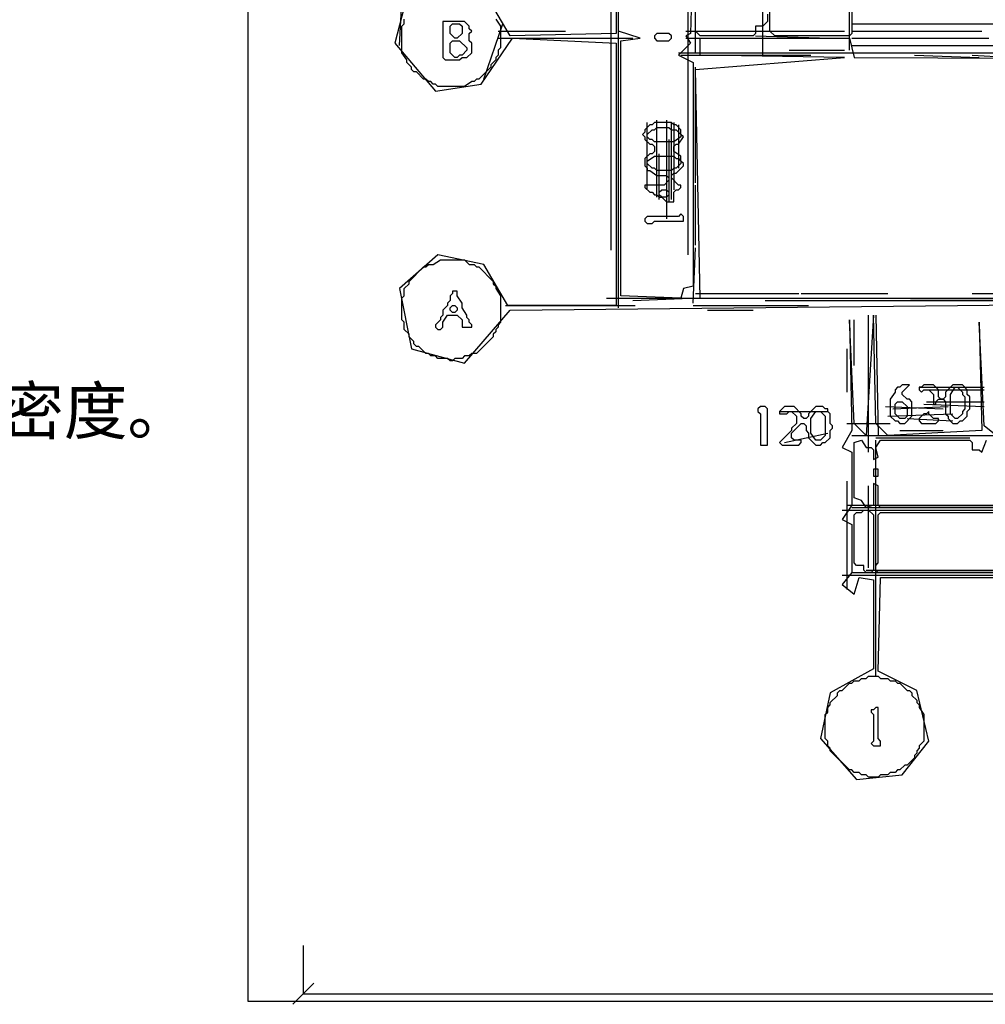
# Model space of a CAD drawing. Header units: millimetres. Extents: x -171 to 29168, y -21389 to 9617.
# Tile 46 of 60: x 9357 to 12568, y -195 to 3078. Entities that reach past the tile are written whole.
import ezdxf

# ---------------------------------------------------------------- set-up
doc = ezdxf.new("R2010")
doc.units = ezdxf.units.MM
for name, color, linetype in [('CALIBRATION_DIM', 1, 'Continuous'), ('REFERENCE_FRAME', 3, 'Continuous'), ('REFERENCE_TEXT', 2, 'Continuous'), ('TRACE_CONTOUR_FINE', 8, 'Continuous'), ('TRACE_CONTOUR_MAJOR', 7, 'Continuous'), ('TRACE_DARK_PIXELS', 250, 'Continuous'), ('TRACE_STRAIGHT_LINES', 4, 'Continuous')]:
    doc.layers.add(name, color=color, linetype=linetype)
doc.styles.add('CHINESE', font='simhei.ttf')

msp = doc.modelspace()

# ---------------------------------------------------------------- linework, layer by layer
at = {"layer": 'CALIBRATION_DIM'}
for p, q in [((10300, 0), (10300, -160)), ((10265, -195), (10335, -125)), ((10300, -160), (18700, -160))]:
    msp.add_line(p, q, dxfattribs=at)
at = {"layer": 'REFERENCE_FRAME'}
msp.add_lwpolyline([(10115.4, -184.6), (18884.6, -184.6), (18884.6, 9416.6), (10115.4, 9416.6)], close=True, dxfattribs=at)
at = {"layer": 'TRACE_CONTOUR_FINE'}
for points in [[(11484, 2504), (11492, 2512), (11508, 2512), (11516, 2504), (11516, 2496), (11508, 2488), (11492, 2488), (11484, 2496)], [(10788, 2120), (10796, 2128), (10804, 2128), (10812, 2120), (10812, 2112), (10804, 2104), (10796, 2104), (10788, 2112)], [(12196, 1584), (12196, 1560), (12212, 1560), (12212, 1584)]]:
    msp.add_lwpolyline(points, close=True, dxfattribs=at)
at = {"layer": 'TRACE_CONTOUR_MAJOR'}
for points in [[(11340, 5248), (11340, 3032), (10988, 3024), (10908, 3160)], [(11596, 3352), (11588, 3032), (11572, 3024), (11588, 3000), (11548, 2960), (11596, 2936), (11596, 2192), (11564, 2184), (11556, 2152), (11356, 2160), (11356, 3008), (11420, 3016), (11348, 3040), (11348, 5256)], [(11844, 3096), (11844, 3072), (11828, 3056), (11804, 3056), (11804, 3032), (11796, 3024), (11620, 3024), (11604, 3040), (11604, 5160)], [(10636, 3120), (10604, 3000), (10740, 2840), (10892, 2864), (10996, 3016), (11340, 3000), (11340, 2128), (10980, 2128), (10900, 2264), (10748, 2296), (10620, 2184), (10660, 1984), (10836, 1936), (10988, 2112), (14068, 2144), (11620, 2152), (11604, 2912), (12100, 2952), (11620, 2960), (11620, 3016), (12116, 3016), (12132, 2952), (14076, 2944)], [(10940, 3080), (10956, 3056), (10956, 2984), (10948, 2976), (10948, 2960), (10940, 2952), (10940, 2944), (10924, 2928), (10924, 2920), (10884, 2880), (10876, 2880), (10868, 2872), (10860, 2872), (10836, 2856), (10748, 2856), (10740, 2864), (10732, 2864), (10724, 2872), (10716, 2872), (10708, 2880), (10700, 2880), (10676, 2904), (10668, 2904), (10660, 2912), (10660, 2920), (10644, 2936), (10644, 2944), (10628, 2968), (10628, 3056), (10636, 3064), (10636, 3080)], [(12604, 1696), (12564, 1728), (12548, 2072), (12556, 1712), (12244, 1696), (12204, 1736), (12196, 2096), (12172, 1696), (12132, 1736), (12116, 2080), (12124, 1712), (12092, 1656), (12124, 1640), (12124, 1464), (12092, 1416), (12124, 1400), (12124, 1240), (12092, 1200), (12132, 1168), (12148, 1224), (12196, 1216), (12196, 920), (12052, 840), (12020, 688), (12140, 552), (12292, 568), (12380, 680), (12340, 848), (12212, 912), (12220, 1224), (13380, 1224)], [(12940, 1456), (12220, 1456), (12212, 1464), (12212, 1528), (12196, 1536), (12196, 1464), (12172, 1456), (12156, 1480), (12132, 1488), (12132, 1672), (12156, 1680), (12172, 1656), (12188, 1656), (12196, 1648), (12196, 1616), (12212, 1624), (12204, 1656), (12220, 1680), (12516, 1680), (12524, 1672), (12524, 1648), (12548, 1648), (12556, 1640), (12572, 1680)]]:
    msp.add_lwpolyline(points, dxfattribs=at)
for points in [[(12116, 5208), (12124, 5200), (12124, 4944), (12116, 4936), (12116, 4896), (12124, 4888), (12124, 3032), (12116, 3024), (11868, 3024), (11852, 3040), (11852, 5168), (11860, 5176), (11876, 5176), (11876, 5184), (11892, 5200), (12092, 5200), (12100, 5208)], [(10764, 3072), (10764, 2952), (10772, 2944), (10820, 2944), (10828, 2952), (10844, 2952), (10860, 2968), (10860, 3000), (10852, 3008), (10852, 3032), (10860, 3040), (10852, 3048), (10852, 3056), (10836, 3072)], [(10788, 3056), (10796, 3064), (10820, 3064), (10828, 3056), (10828, 3032), (10812, 3016), (10804, 3016), (10788, 3032)], [(11468, 3024), (11468, 3016), (11476, 3008), (11516, 3008), (11524, 3016), (11524, 3024), (11516, 3032), (11476, 3032)], [(10788, 3000), (10796, 3008), (10820, 3008), (10844, 2984), (10844, 2976), (10828, 2960), (10820, 2960), (10812, 2952), (10804, 2952), (10788, 2968)], [(11468, 2736), (11460, 2728), (11452, 2728), (11436, 2712), (11436, 2704), (11428, 2696), (11436, 2688), (11436, 2680), (11452, 2664), (11460, 2664), (11468, 2656), (11468, 2640), (11460, 2632), (11452, 2632), (11436, 2616), (11436, 2592), (11444, 2584), (11444, 2576), (11452, 2576), (11476, 2560), (11508, 2560), (11516, 2552), (11516, 2544), (11500, 2528), (11436, 2528), (11436, 2520), (11452, 2504), (11460, 2504), (11468, 2496), (11476, 2496), (11484, 2488), (11492, 2488), (11508, 2472), (11532, 2472), (11532, 2504), (11540, 2512), (11548, 2512), (11556, 2520), (11556, 2528), (11548, 2528), (11524, 2552), (11524, 2560), (11532, 2568), (11540, 2568), (11564, 2592), (11564, 2600), (11556, 2608), (11556, 2624), (11532, 2640), (11532, 2656), (11540, 2664), (11548, 2664), (11564, 2688), (11556, 2696), (11556, 2712), (11540, 2728), (11532, 2728), (11524, 2736)], [(11444, 2696), (11460, 2712), (11468, 2712), (11476, 2720), (11516, 2720), (11524, 2712), (11540, 2712), (11556, 2696), (11556, 2688), (11532, 2672), (11468, 2672), (11460, 2680), (11452, 2680), (11444, 2688)], [(11444, 2608), (11468, 2624), (11532, 2624), (11540, 2616), (11548, 2616), (11556, 2608), (11556, 2600), (11540, 2584), (11532, 2584), (11524, 2576), (11476, 2576), (11468, 2584), (11460, 2584), (11444, 2600)], [(11564, 2424), (11556, 2432), (11548, 2424), (11444, 2424), (11436, 2416), (11436, 2408), (11444, 2400), (11460, 2400), (11468, 2408), (11564, 2408)], [(10756, 2280), (10836, 2280), (10852, 2264), (10868, 2264), (10876, 2256), (10884, 2256), (10932, 2208), (10932, 2200), (10940, 2192), (10940, 2184), (10956, 2160), (10956, 2072), (10948, 2064), (10948, 2056), (10940, 2048), (10940, 2040), (10932, 2032), (10932, 2024), (10876, 1968), (10860, 1968), (10852, 1960), (10836, 1960), (10828, 1952), (10804, 1952), (10796, 1944), (10788, 1944), (10780, 1952), (10748, 1952), (10740, 1960), (10724, 1960), (10716, 1968), (10708, 1968), (10684, 1992), (10676, 1992), (10668, 2000), (10668, 2008), (10652, 2024), (10652, 2032), (10636, 2048), (10636, 2072), (10628, 2080), (10628, 2152), (10636, 2160), (10636, 2184), (10652, 2200), (10652, 2208), (10700, 2256), (10708, 2256), (10716, 2264), (10732, 2264)], [(10812, 2176), (10796, 2176), (10796, 2168), (10788, 2160), (10788, 2144), (10780, 2136), (10780, 2128), (10764, 2112), (10764, 2096), (10756, 2088), (10756, 2080), (10740, 2064), (10740, 2056), (10748, 2048), (10756, 2048), (10764, 2056), (10764, 2072), (10780, 2096), (10812, 2096), (10828, 2080), (10828, 2056), (10860, 2056), (10860, 2064), (10852, 2072), (10852, 2080), (10844, 2088), (10844, 2096), (10828, 2120), (10828, 2136), (10812, 2160)], [(12316, 1864), (12292, 1864), (12284, 1856), (12276, 1856), (12268, 1848), (12268, 1840), (12252, 1816), (12252, 1760), (12268, 1744), (12276, 1744), (12284, 1736), (12300, 1736), (12324, 1760), (12324, 1808), (12316, 1816), (12308, 1816), (12292, 1832), (12292, 1840)], [(12348, 1856), (12348, 1848), (12356, 1840), (12364, 1848), (12380, 1848), (12396, 1832), (12396, 1800), (12404, 1800), (12404, 1808), (12412, 1816), (12428, 1816), (12436, 1808), (12436, 1768), (12444, 1760), (12444, 1752), (12460, 1736), (12476, 1736), (12484, 1744), (12492, 1744), (12508, 1760), (12508, 1776), (12516, 1784), (12516, 1824), (12508, 1832), (12508, 1848), (12492, 1864), (12460, 1864), (12436, 1840), (12436, 1824), (12428, 1816), (12420, 1816), (12412, 1824), (12412, 1848), (12396, 1864), (12364, 1864), (12356, 1856)], [(12468, 1856), (12476, 1856), (12492, 1840), (12492, 1832), (12500, 1824), (12500, 1784), (12492, 1776), (12492, 1768), (12476, 1752), (12468, 1752), (12452, 1768), (12452, 1832)], [(12276, 1808), (12292, 1808), (12308, 1792), (12308, 1760), (12300, 1752), (12284, 1752), (12268, 1768), (12268, 1800)], [(11820, 1792), (11812, 1784), (11812, 1776), (11820, 1768), (11820, 1664), (11844, 1664), (11844, 1784), (11836, 1792)], [(11884, 1776), (11884, 1768), (11908, 1768), (11916, 1776), (11924, 1776), (11940, 1760), (11940, 1736), (11924, 1720), (11924, 1712), (11884, 1672), (11892, 1664), (11948, 1664), (11956, 1672), (11956, 1680), (11932, 1680), (11924, 1688), (11924, 1704), (11956, 1736), (11964, 1736), (11972, 1728), (11972, 1712), (11980, 1704), (11980, 1688), (12004, 1664), (12020, 1664), (12028, 1672), (12036, 1672), (12052, 1688), (12052, 1712), (12060, 1720), (12060, 1728), (12052, 1736), (12052, 1768), (12044, 1776), (12044, 1784), (12036, 1784), (12028, 1792), (12004, 1792), (11980, 1768), (11980, 1760), (11972, 1752), (11964, 1752), (11956, 1760), (11956, 1768), (11932, 1792), (11900, 1792)], [(12004, 1776), (12020, 1776), (12036, 1760), (12036, 1696), (12020, 1680), (12004, 1680), (11988, 1704), (11988, 1752)], [(12412, 1752), (12396, 1752), (12380, 1768), (12380, 1776), (12372, 1768), (12364, 1768), (12348, 1752), (12348, 1744), (12356, 1736), (12404, 1736), (12412, 1744)], [(12164, 1448), (12180, 1448), (12196, 1432), (12196, 1248), (12188, 1240), (12172, 1240), (12164, 1248), (12164, 1264), (12140, 1264), (12132, 1272), (12132, 1432), (12140, 1440), (12156, 1440)], [(12212, 1432), (12220, 1440), (13380, 1440), (13388, 1432), (13388, 1384), (13380, 1376), (13380, 1304), (13388, 1296), (13388, 1248), (13380, 1240), (12212, 1240), (12204, 1248), (12204, 1264), (12212, 1272)], [(12180, 896), (12212, 896), (12220, 888), (12244, 888), (12252, 880), (12268, 880), (12276, 872), (12284, 872), (12308, 848), (12316, 848), (12324, 840), (12324, 832), (12340, 816), (12340, 808), (12348, 800), (12348, 792), (12364, 768), (12364, 680), (12348, 664), (12348, 656), (12340, 648), (12340, 640), (12332, 632), (12332, 624), (12308, 600), (12300, 600), (12284, 584), (12276, 584), (12268, 576), (12252, 576), (12244, 568), (12220, 568), (12212, 560), (12180, 560), (12172, 568), (12156, 568), (12148, 576), (12132, 576), (12124, 584), (12116, 584), (12052, 648), (12052, 656), (12044, 664), (12044, 680), (12036, 688), (12036, 768), (12044, 776), (12044, 792), (12052, 800), (12052, 808), (12076, 832), (12076, 840), (12084, 848), (12092, 848), (12116, 872), (12124, 872), (12132, 880), (12148, 880), (12156, 888), (12172, 888)], [(12204, 792), (12196, 784), (12188, 784), (12188, 776), (12196, 768), (12196, 680), (12188, 672), (12196, 664), (12220, 664), (12220, 680), (12212, 688), (12212, 792)]]:
    msp.add_lwpolyline(points, close=True, dxfattribs=at)
at = {"layer": 'TRACE_DARK_PIXELS'}
for p, q in [((12124, 3064), (12580, 3064)), ((11020, 3016), (11284, 3016)), ((12124, 3040), (12556, 3040)), ((12124, 3016), (12580, 3016)), ((12124, 2992), (12580, 2992)), ((11548, 2968), (14092, 2968)), ((10972, 2128), (11404, 2128)), ((11308, 2152), (14092, 2152)), ((11596, 2128), (11980, 2128)), ((12124, 1696), (16660, 1696)), ((12124, 1456), (17068, 1456)), ((12124, 1240), (17068, 1240))]:
    msp.add_line(p, q, dxfattribs=at)
at = {"layer": 'TRACE_STRAIGHT_LINES'}
for p, q in [((11324, 2312), (11324, 6880)), ((11580, 2296), (11580, 5296)), ((11828, 2960), (11828, 5288)), ((11604, 2968), (11604, 5176)), ((11348, 2120), (11348, 4768)), ((12116, 2976), (12116, 4288)), ((10620, 2992), (10628, 3136)), ((10900, 2880), (10964, 3064)), ((12564, 3064), (13716, 3064)), ((10948, 3040), (11172, 3040)), ((10948, 3016), (11396, 3016)), ((11572, 3040), (12100, 3040)), ((11572, 3016), (11780, 3016)), ((11804, 3024), (12052, 3016)), ((12564, 2992), (12772, 2992)), ((11556, 2960), (11988, 2960)), ((11916, 2976), (12100, 2976)), ((12332, 2960), (12548, 2952)), ((12524, 2960), (12668, 2952)), ((11604, 2536), (11604, 2920)), ((11444, 2512), (11444, 2736)), ((11476, 2488), (11476, 2744)), ((11508, 2744), (11508, 2416)), ((11524, 2480), (11524, 2736)), ((11532, 2736), (11532, 2512)), ((11548, 2728), (11548, 2584)), ((11516, 2680), (11516, 2472)), ((11484, 2480), (11484, 2632)), ((11604, 2328), (11604, 2528)), ((11596, 2136), (11604, 2320)), ((11604, 2168), (11948, 2168)), ((11956, 2168), (12244, 2168)), ((12524, 2168), (12956, 2168)), ((11396, 2144), (11588, 2152)), ((11836, 2144), (14452, 2144)), ((11644, 2112), (11796, 2112)), ((12180, 1640), (12180, 2096)), ((12204, 2096), (12212, 1696)), ((12132, 1928), (12132, 2080)), ((12108, 1984), (12108, 1840)), ((12348, 1856), (12564, 1856)), ((12372, 1848), (12564, 1848)), ((12372, 1808), (12564, 1808)), ((11884, 1776), (12044, 1776)), ((12236, 1792), (12428, 1784)), ((12244, 1760), (12460, 1768)), ((12260, 1784), (12444, 1792)), ((12364, 1800), (12564, 1792)), ((12108, 1736), (12252, 1736)), ((12308, 1752), (12460, 1744)), ((11900, 1672), (12044, 1704)), ((12284, 1712), (12428, 1712)), ((12204, 1688), (12516, 1688)), ((12204, 896), (12204, 1680)), ((12108, 1544), (12108, 1184)), ((12180, 1256), (12180, 1528)), ((12092, 1448), (14044, 1448)), ((12108, 1464), (16620, 1464)), ((12172, 1248), (15836, 1248)), ((12092, 1232), (13420, 1232))]:
    msp.add_line(p, q, dxfattribs=at)

# ---------------------------------------------------------------- texts
at = {"layer": 'REFERENCE_TEXT', "style": 'CHINESE'}
msp.add_text('超精细复刻版：请在AutoCAD中保留UNDERLAY_IMAGE作校核；可隐藏TRACE_DARK_PIXELS减少灰色细节密度。', height=155, dxfattribs=at).set_placement((0, 1700))

doc.saveas('drawing.dxf')
